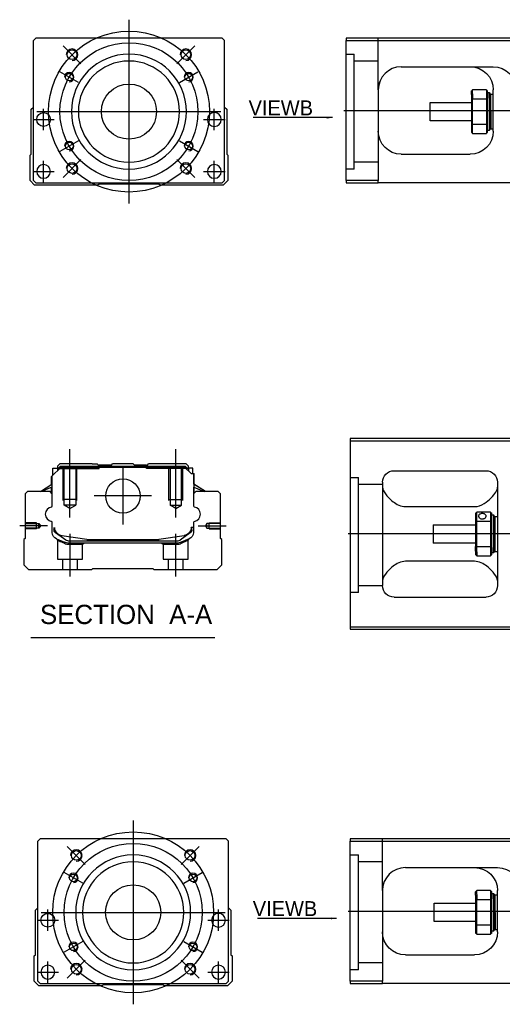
# Model space of a CAD drawing. Header units: millimetres. Extents: x 443 to 3685, y -1599 to 860.
# Tile 100 of 256: x 445 to 655, y -938 to -510. Entities that reach past the tile are written whole.
import ezdxf
from ezdxf.lldxf.tags import DXFTag

# ---------------------------------------------------------------- set-up
doc = ezdxf.new("R2010")
doc.units = ezdxf.units.MM
doc.layers.get('0').update_dxf_attribs({"linetype": 'CONTINUOUS'})
doc.styles.add('CHN', font='txt')
doc.styles.add('DIM-7', font='SIMPLEX.shx', dxfattribs={"width": 0.7, "bigfont": 'chineset.shx'})
tags = doc.linetypes.add('DASHED', pattern=[25.72, 12.86, -12.86]).pattern_tags.tags
tags[6:7] = [DXFTag(74, 4), DXFTag(75, 0), DXFTag(340, '0'), DXFTag(46, 0.0), DXFTag(50, 0.0), DXFTag(44, 0.0), DXFTag(45, 0.0)]
tags[4:5] = [DXFTag(74, 4), DXFTag(75, 0), DXFTag(340, '0'), DXFTag(46, 0.0), DXFTag(50, 0.0), DXFTag(44, 0.0), DXFTag(45, 0.0)]
doc.dimstyles.new('CNS', dxfattribs={"dimtxt": 3.5, "dimasz": 2.5, "dimexe": 1, "dimexo": 1, "dimgap": 1, "dimtad": 1, "dimdsep": 46, "dimtxsty": 'DIM-7', "dimcen": 0.09, "dimclrd": 4, "dimclre": 4, "dimclrt": 1, "dimadec": 0, "dimazin": 0, "dimtfac": 1, "dimtmove": 0, "dimatfit": 3, "dimfxl": 0, "dimtvp": 0.971429, "dimtolj": 1, "dimarcsym": 0})

msp = doc.modelspace()

# ---------------------------------------------------------------- linework, layer by layer
at = {"ltscale": 0.3}
for p, q in [((492.75, -510.06), (492.75, -590.06)), ((452.75, -550.06), (532.75, -550.06)), ((494.58, -858.45), (494.58, -938.45)), ((454.58, -898.45), (534.58, -898.45))]:
    msp.add_line(p, q, dxfattribs=at)
at = {"linetype": 'Continuous'}
for p, q in [((452.25, -518.06), (451.25, -519.06)), ((520.75, -518.06), (452.25, -518.06)), ((533.25, -518.06), (520.75, -518.06)), ((534.25, -519.06), (533.25, -518.06)), ((587.16, -518.06), (587.16, -519.06)), ((661.16, -518.06), (587.16, -518.06)), ((451.25, -580.06), (451.25, -519.06)), ((534.25, -580.06), (534.25, -519.06)), ((587.16, -519.06), (661.16, -519.06)), ((587.16, -580.06), (587.16, -519.06)), ((611.16, -530.56), (651.16, -530.56)), ((601.16, -540.56), (601.16, -580.06)), ((641.66, -542.64), (641.66, -541.06)), ((641.66, -542.64), (641.66, -544.65)), ((648.16, -540.56), (642.16, -540.56)), ((642.16, -542.28), (642.16, -540.56)), ((642.16, -542.28), (642.16, -544.52)), ((648.16, -540.56), (648.16, -542.28)), ((648.16, -542.28), (648.16, -544.52)), ((648.66, -544.65), (648.66, -541.06)), ((648.66, -541.81), (649.36, -541.81)), ((649.36, -541.81), (649.66, -542.11)), ((649.36, -544.23), (649.36, -541.81)), ((649.66, -542.11), (649.66, -544.44)), ((649.66, -542.91), (650.16, -542.41)), ((650.16, -542.41), (651.16, -542.41)), ((650.16, -550.06), (650.16, -542.41)), ((651.16, -558.56), (651.16, -540.56)), ((450.25, -549.06), (451.25, -548.06)), ((534.25, -548.06), (535.25, -549.06)), ((623.66, -546.06), (641.66, -546.06)), ((623.66, -550.06), (623.66, -546.06)), ((641.66, -544.65), (641.66, -555.47)), ((642.16, -555.61), (642.16, -544.52)), ((642.16, -544.52), (648.16, -544.52)), ((648.16, -544.52), (648.16, -555.61)), ((648.66, -555.47), (648.66, -544.65)), ((649.36, -544.23), (649.36, -558.31)), ((649.66, -558.01), (649.66, -544.44)), ((450.25, -568.51), (450.25, -549.06)), ((535.25, -549.06), (535.25, -568.51)), ((623.66, -554.06), (623.66, -550.06)), ((650.16, -550.06), (650.16, -557.71)), ((641.66, -554.06), (623.66, -554.06)), ((641.66, -555.47), (641.66, -559.06)), ((642.16, -559.56), (642.16, -555.61)), ((648.16, -555.61), (642.16, -555.61)), ((648.16, -555.61), (648.16, -559.56)), ((648.66, -559.06), (648.66, -555.47)), ((642.16, -559.56), (648.16, -559.56)), ((649.36, -558.31), (648.66, -558.31)), ((649.66, -558.01), (649.36, -558.31)), ((650.16, -557.71), (649.66, -557.21)), ((651.16, -557.71), (650.16, -557.71)), ((449.75, -569.01), (450.25, -568.51)), ((449.75, -580.06), (449.75, -569.01)), ((535.25, -568.51), (535.75, -569.01)), ((535.75, -569.01), (535.75, -580.06)), ((611.16, -568.56), (641.16, -568.56)), ((451.75, -582.06), (449.75, -580.06)), ((451.25, -580.06), (452.25, -581.06)), ((479.25, -582.06), (451.75, -582.06)), ((452.25, -581.06), (533.25, -581.06)), ((479.75, -581.56), (479.25, -582.06)), ((505.75, -581.56), (479.75, -581.56)), ((506.25, -582.06), (505.75, -581.56)), ((533.75, -582.06), (506.25, -582.06)), ((533.25, -581.06), (534.25, -580.06)), ((535.75, -580.06), (533.75, -582.06)), ((587.16, -580.06), (587.16, -581.06)), ((601.16, -580.06), (587.16, -580.06)), ((587.16, -581.06), (601.16, -581.06)), ((601.16, -581.06), (601.16, -580.06)), ((661.16, -581.06), (601.16, -581.06)), ((663, -692.3), (589, -692.3)), ((589, -692.3), (589, -774.3)), ((589, -693.3), (663, -693.3)), ((459.23, -708.74), (463.13, -704.84)), ((459.63, -705.14), (461.63, -705.14)), ((459.63, -708.34), (459.63, -705.14)), ((462.63, -703.29), (461.63, -704.29)), ((461.63, -704.29), (461.63, -705.14)), ((461.63, -705.14), (461.63, -706.34)), ((462.13, -705.29), (461.63, -705.29)), ((462.13, -705.2), (462.99, -704.34)), ((462.13, -705.84), (462.13, -705.2)), ((462.36, -705.3), (462.13, -705.2)), ((462.36, -705.3), (463.09, -704.57)), ((462.36, -705.6), (462.36, -705.3)), ((476.81, -703.29), (462.63, -703.29)), ((462.99, -704.34), (517.23, -704.34)), ((463.09, -704.57), (462.99, -704.34)), ((463.09, -704.57), (517.13, -704.57)), ((517.09, -704.84), (463.13, -704.84)), ((476.81, -703.29), (478.91, -703.29)), ((478.91, -703.29), (479.46, -703.84)), ((479.46, -703.84), (479.81, -703.84)), ((485.11, -703.84), (479.81, -703.84)), ((479.81, -704.34), (479.81, -703.84)), ((485.11, -703.84), (485.66, -703.29)), ((494.56, -703.29), (485.66, -703.29)), ((495.11, -703.84), (494.56, -703.29)), ((500.41, -703.84), (495.11, -703.84)), ((500.41, -703.84), (500.76, -703.84)), ((500.41, -704.34), (500.41, -703.84)), ((500.76, -703.84), (501.31, -703.29)), ((500.76, -703.84), (501.31, -703.29)), ((503.41, -703.29), (501.31, -703.29)), ((501.31, -703.29), (501.31, -703.29)), ((517.59, -703.29), (503.41, -703.29)), ((519.79, -707.54), (517.09, -704.84)), ((517.13, -704.57), (517.23, -704.34)), ((517.86, -705.3), (517.13, -704.57)), ((518.09, -705.2), (517.23, -704.34)), ((518.59, -704.29), (517.59, -703.29)), ((517.86, -705.3), (518.09, -705.2)), ((517.86, -705.6), (517.86, -705.3)), ((518.09, -705.84), (518.09, -705.2)), ((518.59, -705.29), (518.09, -705.29)), ((518.59, -705.14), (518.59, -704.29)), ((520.59, -705.14), (518.59, -705.14)), ((518.59, -705.14), (518.59, -706.34)), ((520.59, -707.54), (520.59, -705.14)), ((520.59, -705.14), (520.59, -705.14)), ((608, -706.3), (648, -706.3)), ((459.13, -712.25), (459.13, -708.84)), ((459.23, -712.18), (459.23, -708.74)), ((459.28, -708.69), (459.28, -714.79)), ((519.79, -707.54), (520.94, -707.54)), ((520.94, -707.54), (520.94, -714.79)), ((520.94, -707.54), (520.99, -707.54)), ((520.99, -712.18), (520.99, -707.54)), ((520.99, -707.54), (521.09, -707.54)), ((521.09, -712.25), (521.09, -707.54)), ((448.61, -715.29), (447.61, -716.29)), ((458.43, -715.29), (448.61, -715.29)), ((454.22, -715.29), (459.28, -712.15)), ((459.28, -713.49), (454.77, -715.29)), ((459.43, -716.29), (458.43, -715.29)), ((459.13, -715.99), (459.13, -713.55)), ((459.23, -716.09), (459.23, -713.51)), ((521.79, -715.29), (520.79, -716.29)), ((526, -715.29), (520.94, -712.15)), ((520.94, -713.49), (525.45, -715.29)), ((520.99, -716.09), (520.99, -713.51)), ((526, -715.29), (521.09, -712.25)), ((521.09, -715.99), (521.09, -713.55)), ((531.61, -715.29), (521.79, -715.29)), ((532.61, -716.29), (531.61, -715.29)), ((603, -711.3), (603, -756.3)), ((653, -711.3), (653, -756.3)), ((447.61, -716.29), (447.61, -735.74)), ((459.43, -721.6), (459.43, -716.29)), ((520.79, -716.29), (520.79, -721.6)), ((532.61, -735.74), (532.61, -716.29)), ((613, -721.9), (643, -721.9)), ((643.5, -724.8), (643.5, -728.39)), ((650, -724.3), (644, -724.3)), ((644, -728.26), (644, -724.3)), ((644, -739.35), (644, -728.26)), ((644, -728.26), (650, -728.26)), ((650, -724.3), (650, -728.26)), ((650, -728.26), (650, -739.35)), ((650.5, -728.39), (650.5, -724.8)), ((650.5, -725.55), (651.2, -725.55)), ((651.2, -725.55), (651.5, -725.85)), ((651.2, -725.55), (651.2, -739.64)), ((651.5, -739.42), (651.5, -725.85)), ((651.5, -726.65), (652, -726.15)), ((652, -726.15), (653, -726.15)), ((652, -741.45), (652, -726.15)), ((459.43, -733.22), (459.43, -728.83)), ((460.13, -730.94), (460.13, -732.02)), ((460.43, -730.94), (460.43, -731.99)), ((520.79, -730.94), (519.79, -730.94)), ((519.79, -730.94), (519.79, -731.99)), ((520.09, -732.02), (520.09, -730.94)), ((520.79, -728.83), (520.79, -733.22)), ((625, -729.8), (643.5, -729.8)), ((625, -729.8), (625, -737.8)), ((643.5, -728.39), (643.5, -739.21)), ((650.5, -739.21), (650.5, -728.39)), ((447.61, -735.74), (447.11, -736.24)), ((447.11, -736.24), (447.11, -747.29)), ((460.82, -733.29), (460.75, -733.23)), ((465.23, -736.5), (460.82, -733.29)), ((463.5, -734.42), (474.41, -736.15)), ((466.12, -736.79), (514.1, -736.79)), ((476.06, -736.29), (504.16, -736.29)), ((505.81, -736.15), (516.72, -734.42)), ((519.4, -733.29), (514.98, -736.5)), ((518.93, -735.99), (515.51, -737.41)), ((519.47, -733.23), (519.4, -733.29)), ((533.11, -736.24), (532.61, -735.74)), ((533.11, -747.29), (533.11, -736.24)), ((513.6, -737.79), (466.62, -737.79)), ((643.5, -737.8), (625, -737.8)), ((643.5, -741.23), (643.5, -739.21)), ((650, -739.35), (644, -739.35)), ((644, -741.58), (644, -739.35)), ((650, -739.35), (650, -741.58)), ((650.5, -742.8), (650.5, -739.21)), ((651.2, -742.05), (651.2, -739.64)), ((651.5, -739.42), (651.5, -741.75)), ((651.5, -740.95), (652, -741.45)), ((643.5, -741.23), (643.5, -742.8)), ((644, -741.58), (644, -743.3)), ((644, -743.3), (650, -743.3)), ((650, -741.58), (650, -743.3)), ((651.2, -742.05), (650.5, -742.05)), ((651.5, -741.75), (651.2, -742.05)), ((652, -741.45), (653, -741.45)), ((447.11, -747.29), (449.11, -749.29)), ((449.11, -749.29), (476.61, -749.29)), ((476.61, -749.29), (477.11, -748.79)), ((477.11, -748.79), (503.11, -748.79)), ((503.11, -748.79), (503.61, -749.29)), ((503.61, -749.29), (531.11, -749.29)), ((531.11, -749.29), (533.11, -747.29)), ((643, -745.71), (613, -745.71)), ((608, -761.3), (648, -761.3)), ((589, -774.3), (589, -775.3)), ((663, -774.3), (589, -774.3)), ((589, -775.3), (663, -775.3)), ((454.08, -866.45), (453.08, -867.45)), ((453.08, -928.45), (453.08, -867.45)), ((522.58, -866.45), (454.08, -866.45)), ((535.08, -866.45), (522.58, -866.45)), ((536.08, -867.45), (535.08, -866.45)), ((536.08, -928.45), (536.08, -867.45)), ((589, -866.45), (589, -867.45)), ((663, -866.45), (589, -866.45)), ((589, -867.45), (663, -867.45)), ((589, -928.45), (589, -867.45)), ((613, -878.95), (653, -878.95)), ((603, -888.95), (603, -928.45)), ((643.5, -891.03), (643.5, -889.45)), ((643.5, -891.03), (643.5, -893.04)), ((650, -888.95), (644, -888.95)), ((644, -890.68), (644, -888.95)), ((644, -890.68), (644, -892.91)), ((650, -888.95), (650, -890.68)), ((650, -890.68), (650, -892.91)), ((650.5, -893.04), (650.5, -889.45)), ((650.5, -890.2), (651.2, -890.2)), ((651.2, -890.2), (651.5, -890.5)), ((651.2, -892.62), (651.2, -890.2)), ((651.5, -890.5), (651.5, -892.83)), ((651.5, -891.3), (652, -890.8)), ((652, -890.8), (653, -890.8)), ((652, -898.45), (652, -890.8)), ((653, -906.95), (653, -888.95)), ((625.5, -894.45), (643.5, -894.45)), ((625.5, -898.45), (625.5, -894.45)), ((643.5, -893.04), (643.5, -903.86)), ((644, -904), (644, -892.91)), ((644, -892.91), (650, -892.91)), ((650, -892.91), (650, -904)), ((650.5, -903.86), (650.5, -893.04)), ((651.2, -892.62), (651.2, -906.7)), ((651.5, -906.4), (651.5, -892.83)), ((452.08, -897.45), (453.08, -896.45)), ((452.08, -916.9), (452.08, -897.45)), ((536.08, -896.45), (537.08, -897.45)), ((537.08, -897.45), (537.08, -916.9)), ((625.5, -902.45), (625.5, -898.45)), ((652, -898.45), (652, -906.1)), ((643.5, -902.45), (625.5, -902.45)), ((643.5, -903.86), (643.5, -907.45)), ((650.5, -907.45), (650.5, -903.86)), ((644, -907.95), (644, -904)), ((650, -904), (644, -904)), ((644, -907.95), (650, -907.95)), ((650, -904), (650, -907.95)), ((651.2, -906.7), (650.5, -906.7)), ((651.5, -906.4), (651.2, -906.7)), ((652, -906.1), (651.5, -905.6)), ((653, -906.1), (652, -906.1)), ((451.58, -917.4), (452.08, -916.9)), ((451.58, -928.45), (451.58, -917.4)), ((537.08, -916.9), (537.58, -917.4)), ((537.58, -917.4), (537.58, -928.45)), ((613, -916.95), (643, -916.95)), ((453.58, -930.45), (451.58, -928.45)), ((453.08, -928.45), (454.08, -929.45)), ((454.08, -929.45), (535.08, -929.45)), ((535.08, -929.45), (536.08, -928.45)), ((537.58, -928.45), (535.58, -930.45)), ((589, -928.45), (589, -929.45)), ((603, -928.45), (589, -928.45)), ((589, -929.45), (603, -929.45)), ((603, -929.45), (603, -928.45)), ((663, -929.45), (603, -929.45)), ((481.08, -930.45), (453.58, -930.45)), ((481.58, -929.95), (481.08, -930.45)), ((507.58, -929.95), (481.58, -929.95)), ((508.08, -930.45), (507.58, -929.95)), ((535.58, -930.45), (508.08, -930.45))]:
    msp.add_line(p, q, dxfattribs=at)
at = {"linetype": 'DASHED', "ltscale": 0.3}
for p, q in [((601.16, -540.56), (601.16, -518.06)), ((587.16, -525.06), (590.66, -525.06)), ((590.66, -575.06), (590.66, -525.06)), ((601.16, -528.06), (590.66, -528.06)), ((601.16, -572.06), (590.66, -572.06)), ((589, -709.32), (592.5, -709.32)), ((592.5, -759.32), (592.5, -709.32)), ((603, -712.32), (592.5, -712.32)), ((603, -756.32), (592.5, -756.32)), ((603, -888.95), (603, -866.45)), ((589, -873.45), (592.5, -873.45)), ((592.5, -923.45), (592.5, -873.45)), ((603, -876.45), (592.5, -876.45)), ((603, -920.45), (592.5, -920.45))]:
    msp.add_line(p, q, dxfattribs=at)
at = {"ltscale": 0.2}
for p, q in [((471.89, -529.2), (464.11, -521.43)), ((513.61, -529.2), (521.39, -521.43)), ((471.89, -570.92), (464.11, -578.7)), ((513.61, -570.92), (521.39, -578.7)), ((467.11, -726.7), (467.11, -696.87)), ((513.11, -726.7), (513.11, -696.87)), ((490.11, -704.81), (490.11, -729.76)), ((502.58, -717.29), (477.63, -717.29)), ((457.39, -730.29), (445.24, -730.29)), ((522.83, -730.29), (534.97, -730.29)), ((467.16, -752.29), (467.16, -733.79)), ((513.06, -752.29), (513.06, -733.79)), ((473.72, -877.59), (465.95, -869.82)), ((515.44, -877.59), (523.22, -869.82)), ((473.72, -919.31), (465.95, -927.09)), ((515.44, -919.31), (523.22, -927.09))]:
    msp.add_line(p, q, dxfattribs=at)
at = {"ltscale": 0.1}
for p, q in [((470.8, -537.39), (462.74, -532.74)), ((514.7, -537.39), (522.76, -532.74)), ((455.63, -558.14), (455.63, -548.84)), ((529.87, -558.14), (529.87, -548.84)), ((450.98, -553.49), (460.28, -553.49)), ((525.22, -553.49), (534.52, -553.49)), ((470.8, -562.74), (462.74, -567.39)), ((514.7, -562.74), (522.76, -567.39)), ((455.63, -580.71), (455.63, -571.41)), ((529.87, -580.71), (529.87, -571.41)), ((450.98, -576.06), (460.28, -576.06)), ((525.22, -576.06), (534.52, -576.06)), ((472.63, -885.78), (464.58, -881.13)), ((516.54, -885.78), (524.59, -881.13)), ((457.47, -906.53), (457.47, -897.23)), ((531.7, -906.53), (531.7, -897.23)), ((452.82, -901.88), (462.12, -901.88)), ((527.05, -901.88), (536.35, -901.88)), ((472.63, -911.13), (464.58, -915.78)), ((516.54, -911.13), (524.59, -915.78)), ((457.47, -929.1), (457.47, -919.8)), ((531.7, -929.1), (531.7, -919.8)), ((452.82, -924.45), (462.12, -924.45)), ((527.05, -924.45), (536.35, -924.45))]:
    msp.add_line(p, q, dxfattribs=at)
for p, q in [((586.16, -549.56), (1228.16, -549.56)), ((1330, -733.85), (588, -733.8)), ((450.1, -778.92), (530.14, -778.92)), ((588, -897.95), (1330, -897.95))]:
    msp.add_line(p, q)
at = {"linetype": 'DASHED'}
for p, q in [((590.66, -575.06), (587.16, -575.06)), ((462.13, -705.29), (479.81, -705.29)), ((479.46, -705.29), (479.46, -703.84)), ((479.81, -705.29), (479.81, -704.34)), ((500.41, -705.29), (500.41, -704.34)), ((518.09, -705.29), (500.41, -705.29)), ((500.76, -705.29), (500.76, -703.84)), ((518.59, -705.29), (518.59, -705.14)), ((520.59, -707.29), (520.59, -707.29)), ((521.15, -712.29), (521.15, -712.29)), ((461.61, -736.46), (461.61, -744.79)), ((518.56, -744.79), (518.56, -736.48)), ((466.66, -738.29), (472.61, -738.29)), ((472.61, -738.29), (473.11, -737.79)), ((472.61, -744.79), (472.61, -738.29)), ((507.06, -737.79), (507.56, -738.29)), ((507.56, -738.29), (507.56, -744.79)), ((507.56, -738.29), (513.55, -738.29)), ((461.61, -744.79), (467.11, -744.79)), ((463.81, -744.79), (463.81, -749.29)), ((467.11, -744.79), (472.61, -744.79)), ((470.41, -749.29), (470.41, -744.79)), ((507.56, -744.79), (518.56, -744.79)), ((509.76, -744.79), (509.76, -749.29)), ((516.36, -749.29), (516.36, -744.79)), ((592.5, -759.32), (589, -759.32)), ((592.5, -923.45), (589, -923.45))]:
    msp.add_line(p, q, dxfattribs=at)
at = {"linetype": 'DASHED', "ltscale": 0.1}
for p, q in [((464.11, -719.29), (464.11, -705.29)), ((464.61, -721.29), (464.61, -705.29)), ((469.61, -705.29), (469.61, -721.29)), ((470.11, -719.29), (470.11, -705.29)), ((510.11, -719.29), (510.11, -705.29)), ((510.61, -705.29), (510.61, -721.29)), ((515.61, -721.29), (515.61, -705.29)), ((516.11, -719.29), (516.11, -705.29)), ((470.11, -718.84), (464.11, -718.84)), ((510.11, -718.84), (516.11, -718.84)), ((469.61, -721.29), (464.61, -721.29)), ((467.11, -722.73), (464.61, -721.29)), ((467.11, -722.73), (469.61, -721.29)), ((510.61, -721.29), (515.61, -721.29)), ((513.11, -722.73), (510.61, -721.29)), ((513.11, -722.73), (515.61, -721.29)), ((452.61, -728.99), (447.61, -728.99)), ((447.61, -729.21), (453.61, -729.21)), ((453.61, -731.36), (447.61, -731.36)), ((452.61, -731.59), (447.61, -731.59)), ((452.61, -731.59), (452.61, -728.99)), ((453.61, -729.21), (454.25, -730.29)), ((453.61, -731.36), (453.61, -729.21)), ((454.25, -730.29), (453.61, -731.36)), ((526.61, -729.21), (525.97, -730.29)), ((525.97, -730.29), (526.61, -731.36)), ((532.61, -729.21), (526.61, -729.21)), ((526.61, -731.36), (526.61, -729.21)), ((526.61, -731.36), (532.61, -731.36)), ((527.61, -731.59), (527.61, -728.99)), ((527.61, -728.99), (532.61, -728.99)), ((527.61, -731.59), (532.61, -731.59))]:
    msp.add_line(p, q, dxfattribs=at)
at = {"ltscale": 0.3}
for centre, radius in [((492.75, -550.06), 35), ((492.75, -550.06), 30), ((494.58, -898.45), 35), ((494.58, -898.45), 30)]:
    msp.add_circle(centre, radius, dxfattribs=at)
at = {"linetype": 'Continuous'}
for centre, radius in [((468, -525.31), 2.1), ((517.5, -525.31), 2.1), ((466.77, -535.06), 1.65), ((518.73, -535.06), 1.65), ((492.75, -550.06), 12), ((455.63, -553.49), 3), ((466.77, -565.06), 1.65), ((518.73, -565.06), 1.65), ((468, -574.81), 2.1), ((517.5, -574.81), 2.1), ((490.11, -717.29), 7.47), ((469.84, -873.7), 2.1), ((519.33, -873.7), 2.1), ((468.6, -883.45), 1.65), ((520.57, -883.45), 1.65), ((494.58, -898.45), 12), ((457.47, -901.88), 3), ((468.6, -913.45), 1.65), ((520.57, -913.45), 1.65), ((469.84, -923.2), 2.1), ((519.33, -923.2), 2.1)]:
    msp.add_circle(centre, radius, dxfattribs=at)
at = {"linetype": 'Continuous', "extrusion": (0, 0, -1)}
for centre, radius in [((-492.75, -550.06), 25), ((-492.75, -550.06), 22), ((-529.87, -553.49), 3), ((-455.63, -576.06), 3), ((-529.87, -576.06), 3), ((-494.58, -898.45), 25), ((-494.58, -898.45), 22), ((-531.7, -901.88), 3), ((-457.47, -924.45), 3), ((-531.7, -924.45), 3)]:
    msp.add_circle(centre, radius, dxfattribs=at)
for centre, radius, start, end in [((468, -525.31), 2.5, 270, 180), ((517.5, -525.31), 2.5, 270, 180), ((466.77, -535.06), 2, 270, 180), ((518.73, -535.06), 2, 270, 180), ((466.77, -565.06), 2, 270, 180), ((518.73, -565.06), 2, 270, 180), ((468, -574.81), 2.5, 270, 180), ((517.5, -574.81), 2.5, 270, 180), ((459.55, -725.22), 3.17, 98.9371, 261.0629), ((520.67, -725.22), 3.17, 278.9371, 81.0629), ((469.84, -873.7), 2.5, 270, 180), ((519.33, -873.7), 2.5, 270, 180), ((468.6, -883.45), 2, 270, 180), ((520.57, -883.45), 2, 270, 180), ((468.6, -913.45), 2, 270, 180), ((520.57, -913.45), 2, 270, 180), ((469.84, -923.2), 2.5, 270, 180), ((519.33, -923.2), 2.5, 270, 180)]:
    msp.add_arc(centre, radius, start, end)
at = {"linetype": 'Continuous'}
for centre, radius, start, end in [((611.16, -540.56), 10, 90, 180), ((458.93, -721.6), 0.5, 285.1919, 0), ((521.29, -721.6), 0.5, 180, 254.8081), ((458.93, -728.83), 0.5, 0, 74.8081), ((464.13, -730.47), 4, 202.3316, 260.9414), ((516.09, -730.47), 4, 337.6678, 353.1681), ((516.09, -730.47), 3.77, 349.0413, 352.7469), ((521.29, -728.83), 0.5, 105.1919, 180), ((476.06, -725.79), 10.5, 260.9414, 270), ((504.16, -725.79), 10.5, 270, 279.0586), ((514.1, -735.29), 1.5, 270, 306.0274), ((613, -888.95), 10, 90, 180)]:
    msp.add_arc(centre, radius, start, end, dxfattribs=at)
at = {"linetype": 'Continuous', "extrusion": (0, 0, -1)}
for centre, radius, start, end in [((-641.16, -540.56), 10, 90, 180), ((-651.16, -540.56), 10, 90, 180), ((-611.16, -558.56), 10, 270, 0), ((-641.16, -558.56), 10, 180, 270), ((-461.63, -732.02), 1.5, 306.0274, 0), ((-464.13, -730.47), 4, 337.6678, 353.1681), ((-464.13, -730.47), 3.77, 349.0413, 352.7469), ((-516.09, -730.47), 4, 202.3316, 260.9414), ((-518.59, -732.02), 1.5, 180, 233.9726), ((-462.43, -733.22), 3, 292.4327, 0), ((-466.12, -735.29), 1.5, 270, 306.0274), ((-517.79, -733.22), 3, 180, 247.5673), ((-466.62, -732.79), 5, 270, 292.4327), ((-513.6, -732.79), 5, 247.5673, 270), ((-643, -888.95), 10, 90, 180), ((-653, -888.95), 10, 90, 180), ((-613, -906.95), 10, 270, 0), ((-643, -906.95), 10, 180, 270)]:
    msp.add_arc(centre, radius, start, end, dxfattribs=at)
at = {"linetype": 'Continuous', "extrusion": (-6.12303e-17, 0, -1)}
for centre, start, end in [((-608, -711.3), 0, 90), ((-648, -711.3), 90, 180), ((-608, -756.3), 270, 0), ((-648, -756.3), 180, 270)]:
    msp.add_arc(centre, 5, start, end, dxfattribs=at)
at = {"linetype": 'Continuous'}
for points, degree in [([(606.16, -531.9), (606.13, -531.92), (606.1, -531.94), (606.07, -531.96)], 3), ([(642.16, -540.56), (642, -540.73), (641.83, -540.9), (641.66, -541.06)], 3), ([(648.16, -540.56), (648.33, -540.73), (648.5, -540.9), (648.66, -541.06)], 3), ([(642.16, -544.52), (642, -544.56), (641.83, -544.61), (641.66, -544.65)], 3), ([(648.66, -544.65), (648.5, -544.61), (648.33, -544.56), (648.16, -544.52)], 3), ([(642.16, -555.61), (642, -555.56), (641.83, -555.52), (641.66, -555.47)], 3), ([(648.66, -555.47), (648.5, -555.52), (648.33, -555.56), (648.16, -555.61)], 3), ([(641.66, -559.06), (641.83, -559.23), (642, -559.4), (642.16, -559.56)], 3), ([(648.66, -559.06), (648.5, -559.23), (648.33, -559.4), (648.16, -559.56)], 3), ([(459.28, -714.79), (459.28, -715.39)], 1), ([(459.28, -715.39), (459.28, -716.14)], 1), ([(520.94, -714.79), (520.94, -715.39)], 1), ([(520.94, -715.39), (520.94, -716.14)], 1), ([(603, -713.51), (603, -714.26), (603.47, -715.24), (604.24, -716.3)], 3), ([(643.5, -724.8), (643.67, -724.64), (643.83, -724.47), (644, -724.3)], 3), ([(644, -728.26), (643.83, -728.3), (643.67, -728.35), (643.5, -728.39)], 3), ([(650, -724.3), (650.17, -724.47), (650.33, -724.64), (650.5, -724.8)], 3), ([(650, -728.26), (650.17, -728.3), (650.33, -728.35), (650.5, -728.39)], 3), ([(644, -739.35), (643.83, -739.3), (643.67, -739.26), (643.5, -739.21)], 3), ([(650, -739.35), (650.17, -739.3), (650.33, -739.26), (650.5, -739.21)], 3), ([(644, -743.3), (643.83, -743.14), (643.67, -742.97), (643.5, -742.8)], 3), ([(650.5, -742.8), (650.33, -742.97), (650.17, -743.14), (650, -743.3)], 3), ([(604.24, -751.3), (603.47, -752.37), (603, -753.34), (603, -754.09)], 3), ([(653, -754.09), (653, -753.34), (652.53, -752.38), (651.75, -751.3)], 3), ([(608, -880.29), (607.97, -880.31), (607.94, -880.33), (607.91, -880.35)], 3), ([(644, -888.95), (643.83, -889.12), (643.67, -889.29), (643.5, -889.45)], 3), ([(650, -888.95), (650.17, -889.12), (650.33, -889.29), (650.5, -889.45)], 3), ([(644, -892.91), (643.83, -892.95), (643.67, -893), (643.5, -893.04)], 3), ([(650.5, -893.04), (650.33, -893), (650.17, -892.95), (650, -892.91)], 3), ([(644, -904), (643.83, -903.95), (643.67, -903.91), (643.5, -903.86)], 3), ([(650.5, -903.86), (650.33, -903.91), (650.17, -903.95), (650, -904)], 3), ([(643.5, -907.45), (643.67, -907.62), (643.83, -907.79), (644, -907.95)], 3), ([(650.5, -907.45), (650.33, -907.62), (650.17, -907.79), (650, -907.95)], 3)]:
    msp.add_open_spline(points, degree=degree, dxfattribs=at)
for points, knots in [([(601.73, -537.25), (601.64, -537.51), (601.51, -537.95), (601.4, -538.39), (601.37, -538.57)], [0, 0, 0, 0, 0.596588, 1, 1, 1, 1]), ([(643, -721.9), (644.52, -721.9), (645.94, -721.34), (648.34, -719.88), (649.33, -719.02), (651.89, -716.4), (653, -714.68), (653, -713.51)], [0, 0, 0, 0, 0.25, 0.25, 0.5, 0.5, 1, 1, 1, 1]), ([(604.24, -716.3), (605.07, -717.44), (606.2, -718.66), (609.08, -720.87), (610.94, -721.9), (613, -721.9)], [0, 0, 0, 0, 0.5, 0.5, 1, 1, 1, 1]), ([(648.05, -726.02), (648.05, -725.89), (648.02, -725.77), (647.9, -725.53), (647.81, -725.43), (647.58, -725.24), (647.44, -725.16), (647.13, -725.04), (646.95, -725), (646.59, -724.95), (646.4, -724.94), (646.04, -724.96), (645.85, -724.99), (645.52, -725.09), (645.37, -725.16), (645.11, -725.32), (645, -725.42), (644.84, -725.64), (644.78, -725.76), (644.75, -725.93), (644.75, -725.98), (644.75, -726.02)], [0, 0, 0, 0, 0.106605, 0.106605, 0.21316, 0.21316, 0.320465, 0.320465, 0.42832, 0.42832, 0.535356, 0.535356, 0.641477, 0.641477, 0.748016, 0.748016, 0.855648, 0.855648, 0.963354, 0.963354, 1, 1, 1, 1]), ([(644.75, -726.02), (644.75, -726.15), (644.78, -726.29), (644.9, -726.55), (644.99, -726.67), (645.22, -726.89), (645.36, -726.99), (645.67, -727.15), (645.85, -727.21), (646.21, -727.28), (646.4, -727.29), (646.76, -727.25), (646.94, -727.21), (647.27, -727.09), (647.43, -727), (647.69, -726.8), (647.8, -726.68), (647.96, -726.43), (648.02, -726.29), (648.05, -726.11), (648.05, -726.07), (648.05, -726.02)], [0, 0, 0, 0, 0.106605, 0.106605, 0.21316, 0.21316, 0.320465, 0.320465, 0.42832, 0.42832, 0.535356, 0.535356, 0.641477, 0.641477, 0.748016, 0.748016, 0.855648, 0.855648, 0.963354, 0.963354, 1, 1, 1, 1]), ([(613, -745.71), (610.93, -745.71), (609.08, -746.73), (606.21, -748.93), (605.07, -750.17), (604.24, -751.3)], [0, 0, 0, 0, 0.5, 0.5, 1, 1, 1, 1]), ([(651.75, -751.3), (650.93, -750.16), (649.8, -748.94), (646.91, -746.73), (645.06, -745.71), (643, -745.71)], [0, 0, 0, 0, 0.5, 0.5, 1, 1, 1, 1]), ([(603.56, -885.64), (603.47, -885.9), (603.34, -886.34), (603.24, -886.78), (603.2, -886.96)], [0, 0, 0, 0, 0.596588, 1, 1, 1, 1])]:
    msp.add_open_spline(points, degree=3, knots=knots, dxfattribs=at)
at = {"linetype": 'DASHED'}
for points, degree in [([(461.3, -736), (461.61, -736.46)], 1), ([(518.56, -736.48), (518.87, -736.02)], 1), ([(464.74, -737.87), (464.71, -737.41)], 1), ([(466.62, -737.79), (466.66, -738.29)], 1), ([(513.6, -737.79), (513.58, -737.95), (513.57, -738.12), (513.55, -738.29)], 3), ([(515.51, -737.41), (515.48, -737.87)], 1)]:
    msp.add_open_spline(points, degree=degree, dxfattribs=at)
for points, degree, knots in [([(461.3, -736), (461.3, -736), (462.22, -736.38), (463.15, -736.76), (464.71, -737.41)], 2, [0, 0, 0, 0.5, 0.5, 1, 1, 1]), ([(461.61, -736.46), (461.61, -736.46), (461.61, -736.46), (462.08, -736.67), (463.39, -737.27), (464.27, -737.66), (464.74, -737.87)], 3, [0, 0, 0, 0, 0.000815, 0.486557, 0.726811, 1, 1, 1, 1]), ([(515.48, -737.87), (515.79, -737.73), (516.4, -737.45), (517.15, -737.12), (518.15, -736.67), (518.56, -736.48), (518.56, -736.48)], 3, [0, 0, 0, 0, 0.185898, 0.357233, 0.514425, 1, 1, 1, 1]), ([(464.74, -737.87), (465.05, -737.99), (465.65, -738.23), (466.33, -738.27), (466.66, -738.29)], 3, [0, 0, 0, 0, 0.515943, 1, 1, 1, 1]), ([(513.55, -738.29), (513.89, -738.27), (514.57, -738.23), (515.17, -737.99), (515.48, -737.87)], 3, [0, 0, 0, 0, 0.484584, 1, 1, 1, 1])]:
    msp.add_open_spline(points, degree=degree, knots=knots, dxfattribs=at)

# ---------------------------------------------------------------- texts
at = {"style": 'CHN'}
for s, insert, char_height, attachment_point in [('VIEWB', (572.78, -551.68), 6.5, 9), ('SECTION  A-A ', (454.06, -768.88), 8.4, 4), ('VIEWB', (574.61, -900.07), 6.5, 9)]:
    msp.add_mtext(s, dxfattribs=dict(at, insert=insert, char_height=char_height, attachment_point=attachment_point))

# ---------------------------------------------------------------- leaders
for points in [[(581.22, -552.68), (546.76, -552.68)], [(583.05, -901.07), (548.6, -901.07)]]:
    msp.add_leader(points, dimstyle='CNS', override={"dimtxt": 6.5, "dimtxsty": 'CHN'})

doc.saveas('drawing.dxf')
